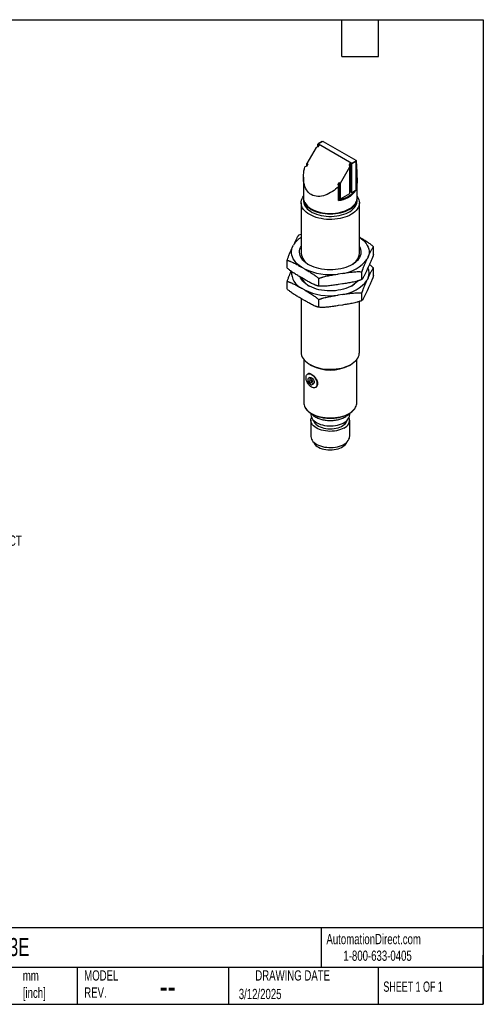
# Model space of a CAD drawing. Header units: millimetres. Extents: x 10 to 410, y 10 to 314.
# Tile 2 of 2: x 266 to 410, y 10 to 314. Entities that reach past the tile are written whole.
import ezdxf

# ---------------------------------------------------------------- set-up
doc = ezdxf.new("R2010")
doc.units = ezdxf.units.MM
doc.header["$LTSCALE"] = 1.5
doc.layers.add('DIMENSIONS', color=140, linetype='Continuous', lineweight=25)
doc.layers.add('TEXT', color=140, linetype='Continuous', lineweight=25)
doc.styles.add('SLDTEXTSTYLE0', font='TXT', dxfattribs={"width": 0.7})
doc.styles.add('SLDTEXTSTYLE1', font='TXT', dxfattribs={"width": 0.65})

msp = doc.modelspace()

# ---------------------------------------------------------------- linework, layer by layer
for p, q in [((357.85, 274.81), (354.95, 269.79)), ((358.41, 274.98), (357.85, 274.81)), ((358.41, 275.79), (358.77, 275.59)), ((358.41, 274.98), (358.41, 275.79)), ((358.77, 275.59), (358.41, 274.98)), ((359.69, 276.57), (358.48, 275.87)), ((359.71, 276.54), (358.55, 275.88)), ((358.55, 275.88), (368.88, 269.92)), ((360.02, 276.62), (359.67, 276.56)), ((360.06, 276.6), (370.14, 270.79)), ((354.38, 268.81), (354.34, 268.74)), ((354.95, 268.98), (354.38, 268.81)), ((354.95, 269.79), (355.3, 269.59)), ((354.95, 268.98), (354.95, 269.79)), ((355.3, 269.59), (354.95, 268.98)), ((365.41, 263.75), (368.31, 268.77)), ((368.17, 269.35), (368.52, 269.96)), ((368.31, 268.77), (368.17, 269.35)), ((368.31, 260.53), (368.31, 268.77)), ((368.52, 269.96), (368.88, 269.75)), ((368.52, 261.06), (368.52, 269.96)), ((368.88, 269.92), (370.03, 270.58)), ((370.12, 270.47), (368.88, 269.75)), ((368.88, 260.85), (368.88, 269.75)), ((370.12, 270.47), (370.12, 261.41)), ((353.93, 265.54), (353.93, 259.14)), ((364.7, 263.34), (365.06, 263.96)), ((364.85, 262.77), (364.7, 263.34)), ((364.8, 262.7), (364.85, 262.77)), ((364.8, 258.34), (364.8, 262.7)), ((364.85, 258.44), (364.85, 262.77)), ((365.06, 263.96), (365.41, 263.75)), ((365.06, 259.06), (365.06, 263.96)), ((365.41, 258.85), (365.41, 263.75)), ((370.53, 259.14), (370.53, 263.68)), ((365.41, 258.85), (368.31, 260.53)), ((368.31, 260.93), (368.52, 261.06)), ((368.52, 261.06), (368.88, 260.85)), ((368.88, 260.85), (369.79, 261.38)), ((353.23, 257.67), (353.23, 241.97)), ((353.93, 258.97), (353.93, 258.24)), ((364.85, 258.93), (365.06, 259.06)), ((365.06, 259.06), (365.41, 258.85)), ((370.53, 258.24), (370.53, 258.97)), ((371.23, 241.97), (371.23, 257.67)), ((353.23, 247.87), (352.43, 247.58)), ((350.47, 243.81), (350.81, 244.54)), ((375.61, 241.64), (375.61, 244)), ((373.99, 240.95), (373.65, 240.23)), ((348.85, 237.5), (348.85, 239.86)), ((354.21, 237.22), (353.28, 237.75)), ((365.97, 235.79), (364.71, 235.59)), ((372.03, 233.91), (372.03, 236.27)), ((373.99, 237.69), (373.65, 236.96)), ((375.61, 235.11), (375.61, 237.47)), ((348.85, 230.97), (348.85, 233.33)), ((354.21, 233.95), (353.28, 234.48)), ((358.64, 231.84), (358.64, 234.2)), ((365.97, 232.52), (364.71, 232.33)), ((373.99, 234.42), (373.65, 233.69)), ((354.21, 230.69), (353.28, 231.22)), ((365.97, 229.26), (364.71, 229.06)), ((372.03, 227.38), (372.03, 229.74)), ((373.99, 231.15), (373.65, 230.43)), ((353.23, 227.98), (353.23, 211.29)), ((354.21, 227.42), (353.28, 227.95)), ((358.64, 225.31), (358.64, 227.67)), ((365.97, 225.99), (364.71, 225.8)), ((371.23, 211.29), (371.23, 227.11)), ((354.03, 209.15), (354.03, 195.77)), ((355.86, 207.62), (356.43, 207.29)), ((368.03, 207.29), (368.59, 207.62)), ((370.43, 195.77), (370.43, 209.15)), ((355.36, 204.7), (355.23, 204.63)), ((355.86, 203.55), (355.5, 203.34)), ((356.65, 201.35), (357.01, 201.56)), ((357.63, 200.47), (357.76, 200.55)), ((356.23, 192.48), (356.23, 192.05)), ((368.23, 192.05), (368.23, 192.49)), ((356.23, 190.36), (356.23, 185.35)), ((368.23, 185.35), (368.23, 190.36))]:
    msp.add_line(p, q)
at = {"flags": 128}
for points in [[(370.53, 259.68), (370.64, 259.53), (370.9, 259.06), (371.09, 258.59), (371.2, 258.1), (371.23, 257.62), (371.18, 257.13), (371.05, 256.65), (370.85, 256.18), (370.57, 255.72), (370.22, 255.27), (369.79, 254.85), (369.3, 254.45), (368.75, 254.09), (368.14, 253.75), (367.48, 253.45), (366.77, 253.18), (366.02, 252.96), (365.24, 252.77), (364.43, 252.63), (363.6, 252.53), (362.76, 252.48), (361.92, 252.48), (361.08, 252.52), (360.25, 252.6), (359.43, 252.73), (358.64, 252.9), (357.88, 253.12), (357.17, 253.37), (356.49, 253.67), (355.87, 253.99), (355.3, 254.35), (354.79, 254.74), (354.35, 255.16), (353.98, 255.6), (353.68, 256.05), (353.45, 256.52), (353.3, 257), (353.24, 257.49), (353.25, 257.98), (353.34, 258.46), (353.5, 258.94), (353.75, 259.4), (353.93, 259.68)], [(353.93, 259.06), (353.93, 258.97), (353.97, 258.5), (354.09, 258.04), (354.29, 257.58), (354.56, 257.14), (354.91, 256.72), (355.33, 256.31), (355.81, 255.93), (356.36, 255.59), (356.96, 255.27), (357.62, 254.99), (358.32, 254.75), (359.05, 254.55), (359.82, 254.39), (360.61, 254.28), (361.42, 254.21), (362.23, 254.18), (363.04, 254.21), (363.85, 254.28), (364.64, 254.39), (365.41, 254.55), (366.14, 254.75), (366.84, 254.99), (367.5, 255.27), (368.1, 255.59)], [(353.93, 258.24), (353.94, 257.99), (354.02, 257.53), (354.18, 257.07), (354.42, 256.62), (354.73, 256.19), (355.11, 255.77), (355.57, 255.38), (356.08, 255.02), (356.65, 254.69), (357.28, 254.39), (357.96, 254.13), (358.67, 253.91), (359.42, 253.73), (360.2, 253.59), (360.99, 253.5), (361.8, 253.45), (362.61, 253.45), (363.42, 253.5), (364.22, 253.59), (364.99, 253.72), (365.75, 253.9), (366.46, 254.12), (367.14, 254.38), (367.77, 254.67), (368.35, 255), (368.87, 255.36), (369.32, 255.75), (369.71, 256.16), (370.02, 256.59), (370.27, 257.04), (370.43, 257.5), (370.52, 257.96), (370.53, 258.24)], [(356.36, 255.75), (356.96, 255.43), (357.62, 255.15), (358.32, 254.91), (359.05, 254.71), (359.82, 254.55), (360.61, 254.44), (361.42, 254.37), (362.23, 254.35), (363.04, 254.37), (363.85, 254.44), (364.64, 254.55), (365.41, 254.71), (366.14, 254.91), (366.84, 255.15), (367.5, 255.43), (368.1, 255.75), (368.65, 256.1), (369.13, 256.48), (369.55, 256.88), (369.9, 257.3), (370.16, 257.72)], [(371.23, 246.98), (371.83, 246.56), (372.41, 246.07), (372.92, 245.56), (373.35, 245.02), (373.69, 244.46), (373.96, 243.89), (374.14, 243.31), (374.23, 242.72), (374.24, 242.13), (374.16, 241.54), (373.99, 240.95)], [(371.23, 244.15), (371.47, 243.68), (371.63, 243.19), (371.72, 242.69), (371.73, 242.2), (371.66, 241.7), (371.52, 241.2), (371.29, 240.72), (370.99, 240.25), (370.62, 239.8), (370.18, 239.37), (369.67, 238.97), (369.1, 238.59), (368.48, 238.25), (367.8, 237.93), (367.08, 237.66), (366.31, 237.43), (365.52, 237.23), (364.69, 237.08), (363.85, 236.97), (362.99, 236.91), (362.12, 236.89), (361.26, 236.92), (360.4, 237), (359.56, 237.11), (358.74, 237.28), (357.95, 237.48), (357.2, 237.73), (356.48, 238.01), (355.82, 238.33), (355.21, 238.68), (354.65, 239.07), (354.16, 239.48), (353.74, 239.91), (353.38, 240.37), (353.1, 240.84), (352.9, 241.33), (352.77, 241.82), (352.72, 242.32), (352.75, 242.82), (352.86, 243.32), (353.05, 243.8), (353.23, 244.15)], [(353.28, 237.75), (352.63, 238.21), (352.05, 238.69), (351.54, 239.21), (351.11, 239.75), (350.76, 240.3), (350.5, 240.87), (350.32, 241.46), (350.23, 242.05), (350.22, 242.64), (350.3, 243.23), (350.47, 243.81)], [(370.81, 233.48), (370.62, 233.27), (370.18, 232.84), (369.67, 232.43), (369.1, 232.06), (368.48, 231.71), (367.8, 231.4), (367.08, 231.13), (366.31, 230.89), (365.52, 230.7), (364.69, 230.55), (363.85, 230.44), (362.99, 230.38), (362.12, 230.36), (361.26, 230.39), (360.4, 230.46), (359.56, 230.58), (358.74, 230.74), (357.95, 230.95), (357.2, 231.19), (356.48, 231.48), (355.82, 231.8), (355.21, 232.15), (354.65, 232.53), (354.16, 232.94), (353.74, 233.38), (353.38, 233.84), (353.1, 234.31), (352.95, 234.65)], [(353.23, 211.29), (353.26, 210.86), (353.37, 210.38), (353.56, 209.9), (353.82, 209.44), (354.15, 209), (354.56, 208.57), (355.04, 208.17), (355.57, 207.79), (356.17, 207.45), (356.82, 207.14), (357.52, 206.86), (358.26, 206.63), (359.03, 206.43), (359.83, 206.28), (360.66, 206.17), (361.49, 206.11), (362.34, 206.09), (363.18, 206.12), (364.01, 206.2), (364.83, 206.31), (365.63, 206.48), (366.39, 206.68), (367.12, 206.93), (367.81, 207.21), (368.44, 207.53), (369.03, 207.88), (369.55, 208.26), (370.01, 208.67), (370.4, 209.11), (370.71, 209.56), (370.96, 210.02), (371.13, 210.5), (371.21, 210.98), (371.23, 211.29)], [(356.43, 200.59), (356.12, 200.81), (355.82, 201.08), (355.54, 201.4), (355.29, 201.76), (355.08, 202.15), (354.91, 202.56), (354.8, 202.96), (354.74, 203.35), (354.74, 203.71), (354.8, 204.03), (354.91, 204.3), (355.08, 204.51), (355.29, 204.66), (355.54, 204.73), (355.82, 204.73), (356.12, 204.66), (356.43, 204.51)], [(356.43, 204.51), (356.74, 204.3), (357.04, 204.03), (357.33, 203.7), (357.58, 203.34), (357.79, 202.95), (357.95, 202.55), (358.06, 202.15), (358.12, 201.76), (358.12, 201.4), (358.06, 201.07), (357.95, 200.8), (357.79, 200.59), (357.58, 200.44), (357.33, 200.37), (357.04, 200.37), (356.74, 200.45), (356.43, 200.59)], [(356.09, 201.4), (356.3, 201.32), (356.5, 201.3), (356.66, 201.36), (356.79, 201.48), (356.87, 201.67), (356.89, 201.9), (356.86, 202.16), (356.77, 202.43), (356.64, 202.7), (356.47, 202.94), (356.27, 203.15), (356.06, 203.3), (355.85, 203.38), (355.66, 203.39), (355.49, 203.34), (355.37, 203.21), (355.29, 203.03), (355.27, 202.8), (355.3, 202.54), (355.38, 202.27), (355.51, 202), (355.68, 201.75), (355.88, 201.55), (356.09, 201.4)], [(356.08, 201.94), (356.22, 201.89), (356.33, 201.92), (356.41, 202.01), (356.43, 202.15), (356.4, 202.32), (356.32, 202.5), (356.21, 202.65), (356.07, 202.76), (355.94, 202.8), (355.82, 202.78), (355.75, 202.69), (355.72, 202.54), (355.75, 202.37), (355.83, 202.2), (355.95, 202.04), (356.08, 201.94)], [(355.86, 203.55), (356.03, 203.6), (356.22, 203.58), (356.43, 203.49), (356.64, 203.34), (356.84, 203.13), (357.01, 202.88), (357.14, 202.62), (357.22, 202.34), (357.24, 202.08), (357.22, 201.86), (357.14, 201.68), (357.01, 201.56), (357.01, 201.56)], [(354.39, 194.39), (354.65, 193.96), (355, 193.54), (355.41, 193.14), (355.89, 192.77), (356.43, 192.43), (357.03, 192.12), (357.67, 191.84), (358.36, 191.6), (359.09, 191.4), (359.85, 191.24), (360.63, 191.13), (361.43, 191.06), (362.23, 191.04), (363.03, 191.06), (363.83, 191.13), (364.61, 191.24), (365.37, 191.4), (366.1, 191.6), (366.79, 191.84), (367.43, 192.12), (368.03, 192.43), (368.57, 192.77), (369.05, 193.14), (369.46, 193.54), (369.81, 193.96), (370.06, 194.37)], [(356.23, 192.05), (356.23, 192), (356.28, 191.6), (356.41, 191.21), (356.61, 190.83), (356.88, 190.47), (357.23, 190.13), (357.64, 189.81), (358.11, 189.53), (358.63, 189.27), (359.21, 189.05), (359.82, 188.87), (360.46, 188.74), (361.12, 188.64), (361.8, 188.59), (362.49, 188.58), (363.17, 188.62), (363.84, 188.71), (364.49, 188.84), (365.11, 189.01), (365.69, 189.21), (366.22, 189.46), (366.71, 189.74), (367.13, 190.05), (367.5, 190.39), (367.79, 190.74), (368.01, 191.12), (368.16, 191.5), (368.22, 191.9), (368.23, 192.05)], [(366.47, 187.91), (365.96, 187.65), (365.4, 187.42), (364.8, 187.23), (364.17, 187.08), (363.51, 186.97), (362.83, 186.91), (362.14, 186.89), (361.46, 186.92), (360.79, 187), (360.13, 187.11), (359.51, 187.27), (358.91, 187.47), (358.37, 187.71), (357.87, 187.98), (357.43, 188.28), (357.05, 188.61), (356.74, 188.96), (356.5, 189.33), (356.33, 189.72), (356.25, 190.11), (356.24, 190.51), (356.3, 190.9), (356.41, 191.2)], [(357.02, 190.32), (357.08, 190.11), (357.25, 189.75), (357.49, 189.4), (357.81, 189.08), (358.19, 188.78), (358.63, 188.5), (359.13, 188.27), (359.68, 188.06), (360.26, 187.9), (360.87, 187.78), (361.5, 187.71), (362.15, 187.68), (362.79, 187.7), (363.43, 187.76), (364.05, 187.87), (364.64, 188.02), (365.2, 188.21), (365.71, 188.44), (366.16, 188.7), (366.56, 189), (366.89, 189.32), (367.15, 189.66), (367.34, 190.02), (367.44, 190.32)], [(356.23, 185.35), (356.23, 185.3), (356.28, 184.91), (356.41, 184.52), (356.61, 184.14), (356.88, 183.78), (357.23, 183.44), (357.64, 183.12), (358.11, 182.83), (358.63, 182.58), (359.21, 182.36), (359.82, 182.18), (360.46, 182.04), (361.12, 181.95), (361.8, 181.89), (362.49, 181.89), (363.17, 181.93), (363.84, 182.01), (364.49, 182.14), (365.11, 182.31), (365.69, 182.52), (366.22, 182.76), (366.71, 183.04), (367.13, 183.35), (367.5, 183.69), (367.79, 184.05), (368.01, 184.42), (368.16, 184.81), (368.22, 185.2), (368.23, 185.35)], [(357.09, 183.56), (357.25, 183.22), (357.49, 182.87), (357.81, 182.54), (358.19, 182.24), (358.63, 181.97), (359.13, 181.73), (359.68, 181.53), (360.26, 181.37), (360.87, 181.25), (361.5, 181.18), (362.15, 181.15), (362.79, 181.17), (363.43, 181.23), (364.05, 181.34), (364.64, 181.49), (365.2, 181.68), (365.71, 181.91), (366.16, 182.17), (366.56, 182.47), (366.89, 182.79), (367.15, 183.13), (367.34, 183.49), (367.37, 183.56)]]:
    msp.add_lwpolyline(points, dxfattribs=at)
for centre, radius, start, end in [((362.1, 263.71), 13.06, 98.9826, 100.5609), ((367.04, 272.26), 3.43, 330.7469, 334.5952), ((367.08, 272.19), 3.49, 330.5055, 334.2126), ((356.96, 259.18), 3.04, 180.7091, 209.0873), ((363.94, 265.97), 7.68, 276.4574, 323.5372), ((363.85, 266.24), 7.68, 277.4428, 320.6983), ((367.5, 259.17), 3.03, 331.2508, 359.3032), ((358.87, 260.44), 5.32, 210.9794, 241.836), ((366.5, 259.29), 4.04, 293.3799, 356.6142), ((357.15, 240.67), 7.43, 121.8348, 148.6027), ((357.74, 242.45), 4.54, 186.046, 243.1076), ((366.82, 242.37), 4.43, 296.0958, 354.7506), ((364.64, 246.96), 11.25, 276.7739, 323.2207), ((355.75, 236.14), 5.51, 177.5897, 243.4122), ((362.16, 253.9), 18.48, 244.4987, 277.9152), ((370.09, 235.85), 4.15, 339.8319, 23.4018), ((358.31, 236.51), 5.34, 203.1773, 240.5883), ((364.64, 240.43), 11.25, 276.7739, 323.2207), ((365.73, 237.07), 6.02, 300.2654, 322.2129), ((362.16, 247.36), 18.48, 244.4987, 277.9152), ((362.23, 218.35), 12.49, 242.3239, 297.6761), ((357.02, 195.81), 2.99, 180.6803, 208.2938), ((367.44, 195.81), 2.99, 331.2933, 359.3048), ((365.55, 190.38), 2.63, 290.5559, 18.2689)]:
    msp.add_arc(centre, radius, start, end)
for points, knots in [([(358.55, 275.88), (358.54, 275.89), (358.51, 275.89), (358.45, 275.85), (358.43, 275.82), (358.41, 275.79)], [0, 0, 0, 0, 0.5, 0.5, 1, 1, 1, 1]), ([(359.67, 276.56), (359.67, 276.56), (359.68, 276.56), (359.68, 276.56), (359.7, 276.55), (359.7, 276.55), (359.71, 276.54)], [0, 0, 0, 0, 0.008057, 0.427394, 0.694721, 1, 1, 1, 1]), ([(360.02, 276.62), (360.03, 276.62), (360.04, 276.62), (360.06, 276.61), (360.06, 276.6)], [0, 0, 0, 0, 0.474486, 1, 1, 1, 1]), ([(364.8, 262.7), (364.22, 262.14), (363.57, 261.6), (362.17, 260.67), (361.42, 260.28), (359.9, 259.74), (359.13, 259.59), (357.65, 259.63), (356.96, 259.81), (355.76, 260.51), (355.26, 261.01), (354.49, 262.27), (354.23, 263.01), (353.93, 264.6), (353.9, 265.45), (354.01, 267.12), (354.15, 267.95), (354.34, 268.74)], [0, 0, 0, 0, 0.125, 0.125, 0.25, 0.25, 0.375, 0.375, 0.5, 0.5, 0.625, 0.625, 0.75, 0.75, 0.875, 0.875, 1, 1, 1, 1]), ([(368.88, 269.75), (368.89, 269.78), (368.91, 269.82), (368.91, 269.88), (368.89, 269.91), (368.88, 269.92)], [0, 0, 0, 0, 0.5, 0.5, 1, 1, 1, 1]), ([(370.12, 270.47), (370.12, 270.48), (370.12, 270.49), (370.11, 270.52), (370.09, 270.54), (370.07, 270.57), (370.05, 270.58), (370.03, 270.58)], [0, 0, 0, 0, 0.160033, 0.326701, 0.500532, 0.710849, 1, 1, 1, 1]), ([(370.14, 270.79), (370.15, 270.78), (370.16, 270.78), (370.18, 270.76), (370.2, 270.73), (370.21, 270.71), (370.22, 270.69), (370.22, 270.68), (370.23, 270.67)], [0, 0, 0, 0, 0.171966, 0.335242, 0.499805, 0.745801, 0.869827, 1, 1, 1, 1]), ([(370.23, 270.67), (370.28, 269.88), (370.39, 268.35), (370.48, 266.31), (370.53, 264.76), (370.53, 263.96), (370.53, 263.68)], [0, 0, 0, 0, 0.33036, 0.64396, 0.876487, 1, 1, 1, 1]), ([(369.79, 261.38), (369.81, 261.39), (369.86, 261.42), (369.92, 261.44), (369.98, 261.46), (370.03, 261.47), (370.07, 261.47), (370.1, 261.46), (370.12, 261.44), (370.12, 261.42), (370.12, 261.41)], [0, 0, 0, 0, 0.176601, 0.342289, 0.498543, 0.63005, 0.748958, 0.84413, 0.924861, 1, 1, 1, 1]), ([(354.33, 257.64), (354.4, 257.53), (354.54, 257.27), (354.84, 256.89), (355.22, 256.5), (355.67, 256.13), (356.07, 255.86), (356.33, 255.7), (356.4, 255.66)], [0, 0, 0, 0, 0.14891, 0.339937, 0.531891, 0.724501, 0.917494, 1, 1, 1, 1]), ([(356.4, 255.66), (356.5, 255.6), (356.78, 255.45), (357.29, 255.21), (357.92, 254.96), (358.6, 254.74), (359.3, 254.57), (360.03, 254.43), (360.78, 254.33), (361.54, 254.27), (362.3, 254.26), (363.07, 254.28), (363.82, 254.35), (364.57, 254.45), (365.29, 254.6), (365.99, 254.78), (366.66, 255), (367.29, 255.26), (367.88, 255.55), (368.42, 255.87), (368.91, 256.22), (369.34, 256.6), (369.7, 257), (369.97, 257.35), (370.09, 257.58), (370.13, 257.66)], [0, 0, 0, 0, 0.023896, 0.069217, 0.114529, 0.15982, 0.205089, 0.250338, 0.295572, 0.340795, 0.386013, 0.43123, 0.476451, 0.521681, 0.566926, 0.61219, 0.65748, 0.702799, 0.748149, 0.793531, 0.838935, 0.88434, 0.929703, 0.974966, 1, 1, 1, 1]), ([(352.43, 247.58), (352.41, 247.56), (352.37, 247.51), (352.3, 247.42), (352.24, 247.33), (352.17, 247.23), (352.1, 247.12), (351.99, 246.93), (351.83, 246.65), (351.63, 246.26), (351.42, 245.84), (351.15, 245.27), (350.94, 244.83), (350.81, 244.54)], [0, 0, 0, 0, 0.040694, 0.081787, 0.123293, 0.165226, 0.207601, 0.25043, 0.374145, 0.499594, 0.624444, 0.749655, 1, 1, 1, 1]), ([(375.61, 244), (375.33, 244.25), (374.75, 244.76), (373.86, 245.39), (372.97, 245.96), (372.09, 246.49), (371.51, 246.82), (371.23, 246.98)], [0, 0, 0, 0, 0.200634, 0.403601, 0.606953, 0.80969, 1, 1, 1, 1]), ([(373.99, 240.95), (374.13, 241.25), (374.33, 241.69), (374.6, 242.26), (374.81, 242.67), (375.01, 243.06), (375.19, 243.39), (375.35, 243.64), (375.48, 243.84), (375.57, 243.95), (375.61, 244)], [0, 0, 0, 0, 0.249858, 0.374748, 0.499299, 0.624724, 0.748439, 0.834032, 0.917848, 1, 1, 1, 1]), ([(350.47, 243.81), (350.33, 243.52), (350.13, 243.08), (349.86, 242.47), (349.65, 242.01), (349.45, 241.52), (349.27, 241.06), (349.11, 240.64), (348.98, 240.26), (348.89, 239.99), (348.85, 239.86)], [0, 0, 0, 0, 0.249858, 0.374748, 0.4992988, 0.6247243, 0.7484395, 0.8340325, 0.9178484, 1, 1, 1, 1]), ([(375.61, 241.64), (375.59, 241.57), (375.55, 241.44), (375.49, 241.25), (375.42, 241.06), (375.35, 240.87), (375.28, 240.68), (375.17, 240.38), (375.01, 239.98), (374.81, 239.5), (374.6, 239.03), (374.33, 238.42), (374.13, 237.98), (373.99, 237.69)], [0, 0, 0, 0, 0.040694, 0.081787, 0.123293, 0.165226, 0.207601, 0.25043, 0.374145, 0.499594, 0.624444, 0.749655, 1, 1, 1, 1]), ([(348.85, 239.86), (348.9, 239.85), (349.02, 239.82), (349.2, 239.77), (349.38, 239.72), (349.56, 239.65), (349.75, 239.59), (350.05, 239.46), (350.49, 239.27), (351.05, 239), (351.61, 238.7), (352.35, 238.29), (352.91, 237.96), (353.28, 237.75)], [0, 0, 0, 0, 0.0405417, 0.0814798, 0.1228286, 0.1646018, 0.206813, 0.249476, 0.3738178, 0.4999145, 0.6247358, 0.7499156, 1, 1, 1, 1]), ([(372.03, 236.27), (372.05, 236.34), (372.09, 236.47), (372.16, 236.67), (372.22, 236.86), (372.29, 237.05), (372.36, 237.23), (372.47, 237.53), (372.63, 237.93), (372.83, 238.42), (373.04, 238.88), (373.31, 239.49), (373.52, 239.93), (373.65, 240.23)], [0, 0, 0, 0, 0.040694, 0.081787, 0.123293, 0.165226, 0.207601, 0.25043, 0.374145, 0.499594, 0.624444, 0.749655, 1, 1, 1, 1]), ([(375.61, 237.47), (375.33, 237.72), (374.92, 238.1), (374.49, 238.4), (374.36, 238.49)], [0, 0, 0, 0, 0.690629, 1, 1, 1, 1]), ([(353.28, 234.48), (352.91, 234.7), (352.35, 235.02), (351.61, 235.47), (351.05, 235.82), (350.49, 236.19), (350, 236.54), (349.57, 236.87), (349.2, 237.17), (348.96, 237.39), (348.85, 237.5)], [0, 0, 0, 0, 0.2499108, 0.3748189, 0.4993876, 0.624811, 0.7485234, 0.8340874, 0.9178754, 1, 1, 1, 1]), ([(350.1, 236.48), (350.01, 236.27), (349.8, 235.82), (349.49, 235.09), (349.16, 234.27), (348.95, 233.64), (348.85, 233.33)], [0, 0, 0, 0, 0.225263, 0.483598, 0.742004, 1, 1, 1, 1]), ([(354.21, 237.22), (354.58, 237), (355.14, 236.68), (355.88, 236.23), (356.44, 235.88), (357, 235.52), (357.49, 235.16), (357.92, 234.83), (358.29, 234.53), (358.53, 234.31), (358.64, 234.2)], [0, 0, 0, 0, 0.249911, 0.374819, 0.499388, 0.624811, 0.748523, 0.834087, 0.917875, 1, 1, 1, 1]), ([(358.64, 234.2), (358.72, 234.23), (358.88, 234.3), (359.12, 234.39), (359.37, 234.48), (359.62, 234.56), (359.88, 234.64), (360.3, 234.76), (360.89, 234.91), (361.65, 235.08), (362.41, 235.22), (363.43, 235.39), (364.2, 235.51), (364.71, 235.59)], [0, 0, 0, 0, 0.040694, 0.0817869, 0.1232931, 0.1652264, 0.2076007, 0.2504298, 0.3741445, 0.4995936, 0.6244445, 0.749655, 1, 1, 1, 1]), ([(365.97, 235.79), (366.47, 235.87), (367.24, 235.98), (368.25, 236.12), (369.02, 236.22), (369.78, 236.29), (370.45, 236.33), (371.04, 236.33), (371.54, 236.32), (371.87, 236.29), (372.03, 236.27)], [0, 0, 0, 0, 0.249858, 0.374748, 0.499299, 0.624724, 0.748439, 0.834032, 0.917848, 1, 1, 1, 1]), ([(373.65, 236.96), (373.52, 236.67), (373.31, 236.23), (373.04, 235.66), (372.83, 235.24), (372.63, 234.85), (372.45, 234.53), (372.29, 234.27), (372.16, 234.07), (372.07, 233.97), (372.03, 233.91)], [0, 0, 0, 0, 0.249858, 0.374748, 0.4992988, 0.6247243, 0.7484395, 0.8340325, 0.9178484, 1, 1, 1, 1]), ([(373.99, 234.42), (374.13, 234.71), (374.33, 235.15), (374.6, 235.72), (374.81, 236.14), (375.01, 236.53), (375.19, 236.85), (375.35, 237.11), (375.48, 237.31), (375.57, 237.41), (375.61, 237.47)], [0, 0, 0, 0, 0.249858, 0.374748, 0.499299, 0.624724, 0.748439, 0.834032, 0.917848, 1, 1, 1, 1]), ([(375.61, 235.11), (375.59, 235.04), (375.55, 234.91), (375.49, 234.71), (375.42, 234.52), (375.35, 234.33), (375.28, 234.15), (375.17, 233.85), (375.01, 233.45), (374.81, 232.96), (374.6, 232.5), (374.33, 231.89), (374.13, 231.45), (373.99, 231.15)], [0, 0, 0, 0, 0.040694, 0.0817869, 0.1232931, 0.1652264, 0.2076007, 0.2504298, 0.3741445, 0.4995936, 0.6244445, 0.749655, 1, 1, 1, 1]), ([(348.85, 233.33), (348.9, 233.31), (349.02, 233.29), (349.2, 233.24), (349.38, 233.18), (349.56, 233.12), (349.75, 233.05), (350.05, 232.93), (350.49, 232.74), (351.05, 232.46), (351.61, 232.17), (352.35, 231.75), (352.91, 231.43), (353.28, 231.22)], [0, 0, 0, 0, 0.040542, 0.08148, 0.122829, 0.164602, 0.206813, 0.249476, 0.373818, 0.499914, 0.624736, 0.749916, 1, 1, 1, 1]), ([(358.64, 231.84), (358.59, 231.86), (358.47, 231.88), (358.29, 231.93), (358.11, 231.99), (357.93, 232.05), (357.74, 232.12), (357.44, 232.24), (357, 232.43), (356.44, 232.7), (355.88, 233), (355.14, 233.42), (354.58, 233.74), (354.21, 233.95)], [0, 0, 0, 0, 0.040542, 0.08148, 0.122829, 0.164602, 0.206813, 0.249476, 0.373818, 0.499914, 0.624736, 0.749916, 1, 1, 1, 1]), ([(364.71, 232.33), (364.2, 232.25), (363.43, 232.13), (362.42, 231.99), (361.65, 231.9), (360.9, 231.83), (360.22, 231.79), (359.63, 231.78), (359.13, 231.8), (358.8, 231.83), (358.64, 231.84)], [0, 0, 0, 0, 0.249858, 0.374748, 0.499299, 0.624724, 0.748439, 0.834032, 0.917848, 1, 1, 1, 1]), ([(372.03, 233.91), (371.95, 233.88), (371.79, 233.82), (371.55, 233.72), (371.3, 233.64), (371.05, 233.55), (370.79, 233.48), (370.37, 233.35), (369.78, 233.2), (369.02, 233.04), (368.26, 232.9), (367.24, 232.72), (366.48, 232.6), (365.97, 232.52)], [0, 0, 0, 0, 0.040694, 0.081787, 0.123293, 0.165226, 0.207601, 0.25043, 0.374145, 0.499594, 0.624444, 0.749655, 1, 1, 1, 1]), ([(372.03, 229.74), (372.05, 229.81), (372.09, 229.94), (372.16, 230.13), (372.22, 230.33), (372.29, 230.51), (372.36, 230.7), (372.47, 231), (372.63, 231.4), (372.83, 231.88), (373.04, 232.35), (373.31, 232.96), (373.52, 233.4), (373.65, 233.69)], [0, 0, 0, 0, 0.040694, 0.081787, 0.123293, 0.165226, 0.207601, 0.25043, 0.374145, 0.499594, 0.624444, 0.749655, 1, 1, 1, 1]), ([(353.28, 227.95), (352.91, 228.17), (352.35, 228.49), (351.61, 228.94), (351.05, 229.29), (350.49, 229.65), (350, 230.01), (349.57, 230.34), (349.2, 230.64), (348.96, 230.86), (348.85, 230.97)], [0, 0, 0, 0, 0.249911, 0.374819, 0.499388, 0.624811, 0.748523, 0.834087, 0.917875, 1, 1, 1, 1]), ([(354.21, 230.69), (354.58, 230.47), (355.14, 230.15), (355.88, 229.7), (356.44, 229.35), (357, 228.98), (357.49, 228.63), (357.92, 228.3), (358.29, 228), (358.53, 227.78), (358.64, 227.67)], [0, 0, 0, 0, 0.249911, 0.374819, 0.499388, 0.624811, 0.748523, 0.834087, 0.917875, 1, 1, 1, 1]), ([(358.64, 227.67), (358.72, 227.7), (358.88, 227.77), (359.12, 227.86), (359.37, 227.95), (359.62, 228.03), (359.88, 228.11), (360.3, 228.23), (360.89, 228.38), (361.65, 228.54), (362.41, 228.69), (363.43, 228.86), (364.2, 228.98), (364.71, 229.06)], [0, 0, 0, 0, 0.040694, 0.0817869, 0.1232931, 0.1652264, 0.2076007, 0.2504298, 0.3741445, 0.4995936, 0.6244445, 0.749655, 1, 1, 1, 1]), ([(365.97, 229.26), (366.47, 229.33), (367.24, 229.45), (368.25, 229.59), (369.02, 229.68), (369.78, 229.75), (370.45, 229.79), (371.04, 229.8), (371.54, 229.79), (371.87, 229.76), (372.03, 229.74)], [0, 0, 0, 0, 0.249858, 0.374748, 0.499299, 0.624724, 0.748439, 0.834032, 0.917848, 1, 1, 1, 1]), ([(373.65, 230.43), (373.52, 230.13), (373.31, 229.69), (373.04, 229.12), (372.83, 228.71), (372.63, 228.32), (372.45, 227.99), (372.29, 227.74), (372.16, 227.54), (372.07, 227.43), (372.03, 227.38)], [0, 0, 0, 0, 0.249858, 0.374748, 0.499299, 0.624724, 0.748439, 0.834032, 0.917848, 1, 1, 1, 1]), ([(358.64, 225.31), (358.59, 225.32), (358.47, 225.35), (358.29, 225.4), (358.11, 225.45), (357.93, 225.52), (357.74, 225.58), (357.44, 225.7), (357, 225.9), (356.44, 226.17), (355.88, 226.47), (355.14, 226.88), (354.58, 227.2), (354.21, 227.42)], [0, 0, 0, 0, 0.0405417, 0.0814798, 0.1228286, 0.1646018, 0.206813, 0.249476, 0.3738178, 0.4999145, 0.6247358, 0.7499156, 1, 1, 1, 1]), ([(364.71, 225.8), (364.2, 225.72), (363.43, 225.6), (362.42, 225.46), (361.65, 225.37), (360.9, 225.3), (360.22, 225.26), (359.63, 225.25), (359.13, 225.27), (358.8, 225.3), (358.64, 225.31)], [0, 0, 0, 0, 0.249858, 0.374748, 0.499299, 0.624724, 0.748439, 0.834032, 0.917848, 1, 1, 1, 1]), ([(372.03, 227.38), (371.95, 227.35), (371.79, 227.28), (371.55, 227.19), (371.3, 227.1), (371.05, 227.02), (370.79, 226.94), (370.37, 226.82), (369.78, 226.67), (369.02, 226.51), (368.26, 226.36), (367.24, 226.19), (366.48, 226.07), (365.97, 225.99)], [0, 0, 0, 0, 0.040694, 0.081787, 0.123293, 0.165226, 0.207601, 0.25043, 0.374145, 0.499594, 0.624444, 0.749655, 1, 1, 1, 1]), ([(356.43, 204.51), (356.33, 204.57), (356.11, 204.69), (355.85, 204.76), (355.65, 204.78), (355.5, 204.76), (355.4, 204.74), (355.36, 204.7), (355.36, 204.7)], [0, 0, 0, 0, 0.2429381, 0.4992182, 0.6608461, 0.8173374, 0.9952996, 1, 1, 1, 1]), ([(357.76, 200.55), (357.81, 200.58), (357.92, 200.65), (358.05, 200.78), (358.14, 200.9), (358.26, 201.08), (358.35, 201.34), (358.4, 201.71), (358.36, 202.02), (358.31, 202.24), (358.27, 202.38), (358.19, 202.59), (358.04, 202.91), (357.8, 203.27), (357.53, 203.6), (357.32, 203.83), (357.07, 204.06), (356.77, 204.3), (356.54, 204.44), (356.43, 204.51)], [0, 0, 0, 0, 0.05245, 0.09775, 0.135842, 0.166728, 0.252611, 0.333359, 0.414087, 0.442171, 0.470836, 0.500093, 0.56903, 0.666621, 0.733267, 0.788795, 0.833206, 0.918881, 1, 1, 1, 1]), ([(354.41, 194.33), (354.47, 194.22), (354.61, 193.97), (354.9, 193.59), (355.28, 193.2), (355.71, 192.83), (356.21, 192.49), (356.75, 192.17), (357.34, 191.89), (357.98, 191.64), (358.65, 191.43), (359.35, 191.25), (360.07, 191.12), (360.82, 191.02), (361.57, 190.96), (362.33, 190.95), (363.09, 190.98), (363.85, 191.04), (364.58, 191.15), (365.3, 191.3), (366, 191.48), (366.66, 191.71), (367.28, 191.96), (367.86, 192.25), (368.39, 192.58), (368.87, 192.93), (369.29, 193.3), (369.65, 193.7), (369.9, 194.04), (370.01, 194.25), (370.04, 194.31)], [0, 0, 0, 0, 0.028653, 0.065026, 0.101582, 0.13827, 0.175035, 0.211836, 0.248641, 0.285434, 0.322209, 0.358967, 0.395708, 0.432437, 0.469157, 0.505872, 0.542587, 0.579306, 0.616032, 0.65277, 0.689526, 0.726302, 0.763103, 0.79993, 0.836782, 0.873653, 0.91052, 0.947349, 0.984089, 1, 1, 1, 1]), ([(356.24, 192.48), (356.27, 192.44), (356.42, 192.26), (356.75, 191.97), (357.23, 191.61), (357.76, 191.28), (358.34, 191), (358.96, 190.76), (359.62, 190.56), (360.3, 190.41), (360.99, 190.31), (361.69, 190.25), (362.4, 190.24), (363.11, 190.27), (363.81, 190.35), (364.5, 190.48), (365.17, 190.65), (365.81, 190.87), (366.43, 191.14), (367.01, 191.46), (367.54, 191.83), (367.95, 192.17), (368.16, 192.41), (368.23, 192.49)], [0, 0, 0, 0, 0.0125695, 0.0597284, 0.1083236, 0.1581027, 0.2086451, 0.2594972, 0.3102843, 0.3608855, 0.411287, 0.4615384, 0.5117227, 0.561939, 0.6122681, 0.6628111, 0.7136756, 0.764955, 0.8167043, 0.8688949, 0.9212991, 0.973393, 1, 1, 1, 1])]:
    msp.add_open_spline(points, degree=3, knots=knots)
msp.add_open_spline([(364.8, 258.34), (364.8, 258.37), (364.82, 258.41), (364.85, 258.44)], degree=3)
at = {"layer": 'TEXT'}
for p, q in [((9.52, 314.32), (409.57, 314.32)), ((365.76, 302.89), (365.76, 314.32)), ((377.19, 302.89), (377.19, 314.32)), ((409.57, 314.32), (409.57, 9.52)), ((365.76, 302.89), (377.19, 302.89)), ((409.57, 33.19), (9.52, 33.19)), ((359.36, 33.19), (359.36, 20.95)), ((409.57, 9.52), (409.57, 24.77)), ((409.57, 20.95), (9.52, 20.95)), ((283.95, 20.95), (283.95, 9.52)), ((330.7, 20.95), (330.7, 9.52)), ((377.02, 20.95), (377.02, 9.52)), ((9.52, 9.52), (409.57, 9.52))]:
    msp.add_line(p, q, dxfattribs=at)

# ---------------------------------------------------------------- texts
at = {"color": 179, "linetype": 'Continuous', "lineweight": 18, "char_height": 3.175, "attachment_point": 1, "style": 'SLDTEXTSTYLE0'}
for s, insert in [('AutomationDirect.com', (361.04, 31.31)), ('1-800-633-0405', (366.29, 26.16))]:
    msp.add_mtext(s, dxfattribs=dict(at, insert=insert))
at = {"layer": 'DIMENSIONS', "insert": (236.89, 159.94), "char_height": 3.175, "attachment_point": 1, "style": 'SLDTEXTSTYLE0'}
msp.add_mtext('M12 4-PIN^JQUICK DISCONNECT', dxfattribs=at)
at = {"layer": 'TEXT'}
for s, insert, char_height, attachment_point, style in [('FKLN-BN-3E', (238.81, 30.04), 5.556, 1, 'SLDTEXTSTYLE0'), ('mm^J[inch]', (267.1, 19.99), 3.175, 1, 'SLDTEXTSTYLE0'), ('MODEL ^JREV.', (286.1, 20.05), 3.175, 1, 'SLDTEXTSTYLE0'), ('DRAWING DATE', (350.59, 20.05), 3.175, 2, 'SLDTEXTSTYLE0'), ('SHEET 1 OF 1', (378.66, 16.58), 3.175, 1, 'SLDTEXTSTYLE1'), ('--', (309.45, 19.1), 7.937, 1, 'SLDTEXTSTYLE0'), ('3/12/2025', (333.92, 14.31), 3.175, 1, 'SLDTEXTSTYLE0')]:
    msp.add_mtext(s, dxfattribs=dict(at, insert=insert, char_height=char_height, attachment_point=attachment_point, style=style))

doc.saveas('drawing.dxf')
